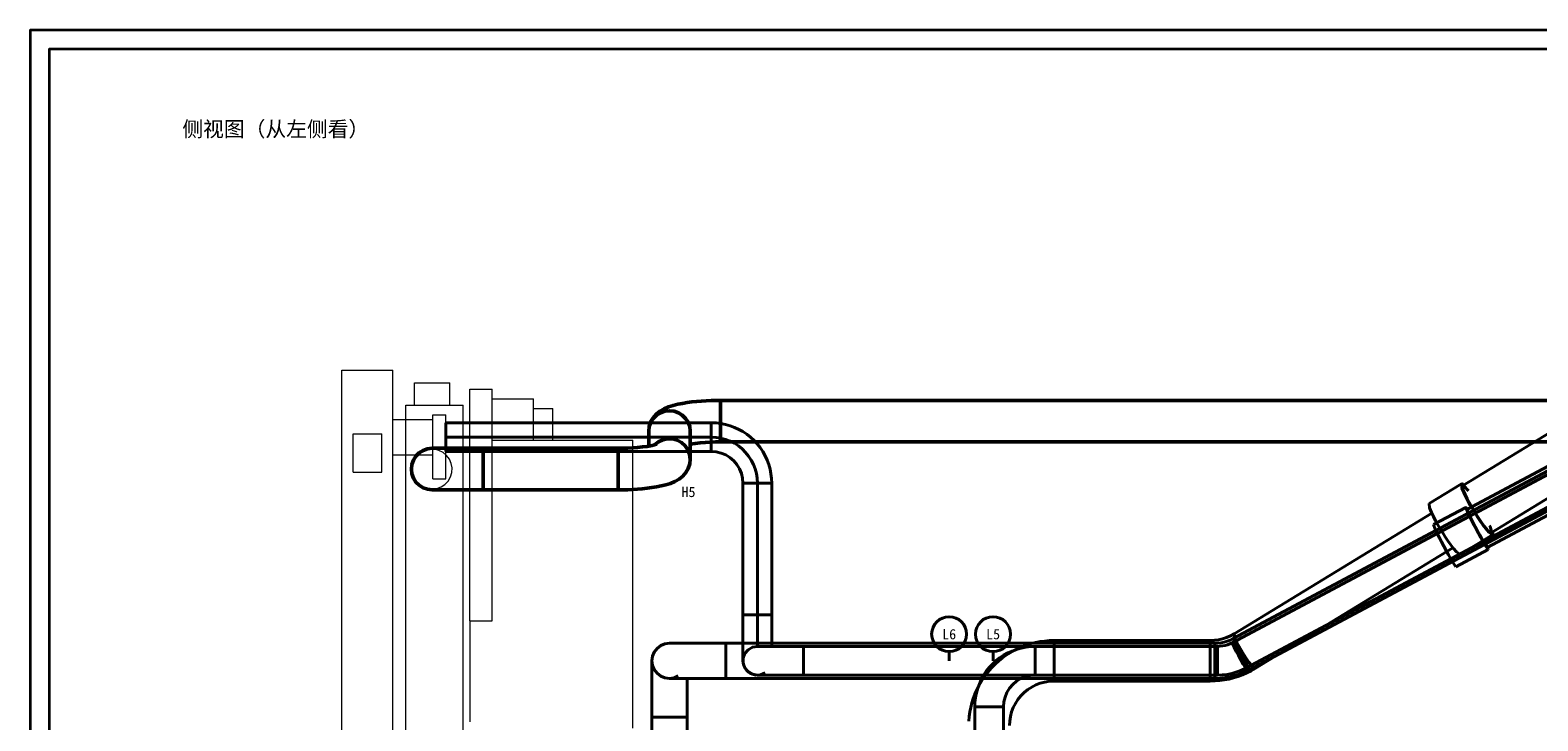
# Model space of a CAD drawing. Header units: millimetres. Extents: x 0 to 1189, y 0 to 841.
# Tile 29 of 53: x 0 to 396, y 659 to 841. Entities that reach past the tile are written whole.
import ezdxf
from ezdxf.enums import TextEntityAlignment as Align

# ---------------------------------------------------------------- set-up
doc = ezdxf.new("R2010")
doc.units = ezdxf.units.MM
for name, color, linetype, lineweight, true_color in [('CONTEXT', 7, 'Continuous', 18, 0xa5a5a5), ('COOLANT', 7, 'Continuous', 50, 0x1e8c46), ('FRAME', 7, 'Continuous', 35, 0x3c3c3c), ('REFRIG', 7, 'Continuous', 40, 0xc83c28), ('TEXT', 7, 'Continuous', 18, 0x141414)]:
    doc.layers.add(name, color=color, linetype=linetype, lineweight=lineweight, true_color=true_color)
doc.styles.add('ZH', font='simsun.ttc')

msp = doc.modelspace()

# ---------------------------------------------------------------- linework, layer by layer
at = {"layer": 'CONTEXT'}
for points in [[(81.9, 751.64), (83.12, 751.64), (84.34, 751.64), (85.57, 751.64), (86.79, 751.64), (88.01, 751.64), (89.23, 751.64), (90.45, 751.64), (91.67, 751.64), (92.9, 751.64), (94.12, 751.64), (95.34, 751.64)], [(81.9, 539.96), (81.9, 751.64)], [(95.34, 539.96), (95.34, 751.64)], [(101.01, 748.28), (102.33, 748.28), (103.65, 748.28), (104.97, 748.28), (106.29, 748.28), (107.61, 748.28), (108.93, 748.28), (110.25, 748.28)], [(101.01, 742.4), (101.01, 748.28)], [(110.25, 742.4), (110.25, 748.28)], [(115.5, 685.73), (115.5, 746.6)], [(115.5, 746.6), (121.38, 746.6)], [(121.38, 685.73), (121.38, 746.6)], [(98.7, 549.2), (98.7, 742.4)], [(98.7, 742.4), (113.82, 742.4)], [(113.82, 549.2), (113.82, 742.4)], [(121.38, 744.08), (132.3, 744.08)], [(132.3, 733.16), (132.3, 744.08)], [(132.3, 741.56), (137.34, 741.56)], [(137.34, 733.16), (137.34, 741.56)], [(95.34, 738.62), (105.84, 738.62)], [(105.84, 723.08), (105.84, 739.88)], [(105.84, 739.88), (109.2, 739.88)], [(109.2, 723.08), (109.2, 739.88)], [(84.84, 734.84), (92.4, 734.84)], [(84.84, 724.76), (84.84, 734.84)], [(92.4, 724.76), (92.4, 734.84)], [(121.38, 733.16), (158.34, 733.16)], [(158.34, 657.45), (158.34, 660.36), (158.34, 663.27), (158.34, 666.18), (158.34, 669.1), (158.34, 672.01), (158.34, 674.92), (158.34, 677.83), (158.34, 680.74), (158.34, 683.66), (158.34, 686.57), (158.34, 689.48), (158.34, 692.39), (158.34, 695.3), (158.34, 698.22), (158.34, 701.13), (158.34, 704.04), (158.34, 706.95), (158.34, 709.86), (158.34, 712.78), (158.34, 715.69), (158.34, 718.6), (158.34, 721.51), (158.34, 724.42), (158.34, 727.34), (158.34, 730.25), (158.34, 733.16)], [(95.34, 729.38), (105.84, 729.38)], [(105.63, 720.35), (106.84, 720.49), (107.99, 720.91), (109, 721.58), (109.84, 722.46), (110.45, 723.52), (110.8, 724.69), (110.87, 725.91), (110.66, 727.11), (110.18, 728.22), (109.45, 729.2), (108.51, 729.99), (107.43, 730.53), (106.24, 730.81), (105.02, 730.81), (103.83, 730.53), (102.75, 729.99), (101.81, 729.2), (101.08, 728.22), (100.6, 727.11), (100.39, 725.91), (100.46, 724.69), (100.81, 723.52), (101.42, 722.46), (102.26, 721.58), (103.27, 720.91), (104.42, 720.49), (105.63, 720.35)], [(84.84, 724.76), (92.4, 724.76)], [(105.84, 723.08), (109.2, 723.08)], [(115.5, 685.73), (115.5, 684.4), (115.5, 683.07), (115.5, 681.74), (115.5, 680.41), (115.5, 679.08), (115.5, 677.74), (115.5, 676.41), (115.5, 675.08), (115.5, 673.75), (115.5, 672.42), (115.5, 671.09), (115.5, 669.76), (115.5, 668.43), (115.5, 667.1), (115.5, 665.77), (115.5, 664.43), (115.5, 663.1), (115.5, 661.77), (115.5, 660.44), (115.5, 659.11)], [(115.5, 685.73), (121.38, 685.73)]]:
    msp.add_lwpolyline(points, dxfattribs=at)
at = {"layer": 'COOLANT'}
for points in [[(181.44, 743.66), (180.18, 743.65), (178.92, 743.62), (177.66, 743.56), (176.41, 743.48), (175.15, 743.38), (173.9, 743.25), (172.65, 743.08), (171.4, 742.88), (170.17, 742.64), (168.95, 742.33), (167.75, 741.95), (166.59, 741.46), (165.49, 740.84), (164.51, 740.05), (163.69, 739.1), (163.06, 738.01), (162.67, 736.81), (162.54, 735.56)], [(162.54, 735.56), (162.68, 736.77), (163.09, 737.91), (163.75, 738.92), (164.62, 739.77), (165.65, 740.4), (166.8, 740.79), (168, 740.92), (169.2, 740.79), (170.35, 740.4), (171.38, 739.77), (172.25, 738.92), (172.91, 737.91), (173.32, 736.77), (173.46, 735.56)], [(181.44, 732.74), (181.44, 733.95), (181.44, 735.17), (181.44, 736.38), (181.44, 737.59), (181.44, 738.81), (181.44, 740.02), (181.44, 741.23), (181.44, 742.45), (181.44, 743.66)], [(504.84, 743.66), (181.44, 743.66)], [(162.54, 735.56), (162.54, 731.64)], [(173.46, 728.24), (173.3, 729.51), (172.85, 730.7), (172.12, 731.75), (171.16, 732.6), (170.03, 733.2), (168.8, 733.53), (167.52, 733.57), (166.26, 733.31), (165.1, 732.77), (164.1, 731.98)], [(173.46, 735.56), (173.46, 728.24)], [(105.63, 731.06), (104.42, 730.92), (103.26, 730.52), (102.23, 729.87), (101.36, 729), (100.71, 727.97), (100.31, 726.81), (100.17, 725.6), (100.31, 724.39), (100.71, 723.23), (101.36, 722.2), (102.23, 721.33), (103.26, 720.68), (104.42, 720.28), (105.63, 720.14)], [(119.07, 731.06), (117.85, 731.06), (116.63, 731.06), (115.4, 731.06), (114.18, 731.06), (112.96, 731.06), (111.74, 731.06), (110.52, 731.06), (109.3, 731.06), (108.07, 731.06), (106.85, 731.06), (105.63, 731.06)], [(119.07, 720.14), (119.07, 721.35), (119.07, 722.57), (119.07, 723.78), (119.07, 724.99), (119.07, 726.21), (119.07, 727.42), (119.07, 728.63), (119.07, 729.85), (119.07, 731.06)], [(154.56, 731.06), (119.07, 731.06)], [(164.64, 732.16), (163.42, 731.81), (162.17, 731.58), (160.91, 731.41), (159.64, 731.28), (158.37, 731.18), (157.1, 731.11), (155.83, 731.07), (154.56, 731.06)], [(154.56, 731.06), (154.56, 729.85), (154.56, 728.63), (154.56, 727.42), (154.56, 726.21), (154.56, 724.99), (154.56, 723.78), (154.56, 722.57), (154.56, 721.35), (154.56, 720.14)], [(181.44, 732.74), (180.11, 732.73), (178.77, 732.68), (177.44, 732.61), (176.11, 732.5), (174.78, 732.36), (173.46, 732.17)], [(173.46, 732.16), (174.78, 732.35), (176.11, 732.5), (177.44, 732.61), (178.77, 732.68), (180.11, 732.73), (181.44, 732.74)], [(504.84, 732.74), (181.44, 732.74)], [(181.44, 732.74), (181.44, 732.74), (181.44, 732.74), (181.44, 732.74), (181.44, 732.74), (181.44, 732.74), (181.44, 732.74)], [(173.46, 728.24), (173.33, 726.99), (172.94, 725.79), (172.31, 724.7), (171.49, 723.75), (170.51, 722.96), (169.41, 722.34), (168.25, 721.85), (167.05, 721.47), (165.83, 721.16), (164.6, 720.92), (163.35, 720.72), (162.1, 720.55), (160.85, 720.42), (159.59, 720.32), (158.34, 720.24), (157.08, 720.18), (155.82, 720.15), (154.56, 720.14)], [(119.07, 720.14), (117.85, 720.14), (116.63, 720.14), (115.4, 720.14), (114.18, 720.14), (112.96, 720.14), (111.74, 720.14), (110.52, 720.14), (109.3, 720.14), (108.07, 720.14), (106.85, 720.14), (105.63, 720.14)], [(154.56, 720.14), (119.07, 720.14)], [(154.56, 720.14), (154.56, 720.14), (154.56, 720.14), (154.56, 720.14), (154.56, 720.14), (154.56, 720.14), (154.56, 720.14)]]:
    msp.add_lwpolyline(points, dxfattribs=at)
at = {"layer": 'FRAME'}
for points in [[(0, 0), (1189, 0), (1189, 841), (0, 841)], [(5, 5), (1184, 5), (1184, 836), (5, 836)]]:
    msp.add_lwpolyline(points, close=True, dxfattribs=at)
at = {"layer": 'REFRIG'}
for points in [[(499.55, 777.91), (315.89, 679.96)], [(498.56, 778.34), (316.09, 681.02)], [(503.11, 771.24), (319.45, 673.29)], [(502.91, 770.18), (320.44, 672.86)], [(434.71, 756.82), (376.44, 721.21)], [(377.54, 714.98), (436.03, 746.18)], [(442.24, 744.49), (383.97, 708.88)], [(109.2, 734), (109.2, 734.63), (109.2, 735.26), (109.2, 735.89), (109.2, 736.52), (109.2, 737.15), (109.2, 737.78)], [(179, 737.78), (109.2, 737.78)], [(179, 737.78), (179, 737.15), (179, 736.52), (179, 735.89), (179, 735.26), (179, 734.63), (179, 734)], [(194.88, 721.9), (194.83, 723.15), (194.68, 724.39), (194.44, 725.61), (194.1, 726.81), (193.67, 727.98), (193.15, 729.11), (192.54, 730.2), (191.85, 731.24), (191.08, 732.21), (190.23, 733.13), (189.31, 733.98), (188.34, 734.75), (187.3, 735.44), (186.21, 736.05), (185.08, 736.57), (183.91, 737), (182.71, 737.34), (181.49, 737.58), (180.25, 737.73), (179, 737.78)], [(109.2, 730.22), (109.2, 730.85), (109.2, 731.48), (109.2, 732.11), (109.2, 732.74), (109.2, 733.37), (109.2, 734)], [(179, 734), (109.2, 734)], [(191.1, 721.9), (191.03, 723.17), (190.84, 724.42), (190.51, 725.64), (190.05, 726.82), (189.48, 727.95), (188.79, 729.01), (187.99, 730), (187.1, 730.89), (186.11, 731.69), (185.05, 732.38), (183.92, 732.95), (182.74, 733.41), (181.52, 733.74), (180.27, 733.93), (179, 734)], [(179, 734), (179, 733.37), (179, 732.74), (179, 732.11), (179, 731.48), (179, 730.85), (179, 730.22)], [(382.87, 704.97), (441.37, 736.17)], [(179, 730.22), (109.2, 730.22)], [(187.32, 721.9), (187.22, 723.2), (186.91, 724.47), (186.41, 725.68), (185.73, 726.79), (184.88, 727.78), (183.89, 728.63), (182.78, 729.31), (181.57, 729.81), (180.3, 730.12), (179, 730.22)], [(187.32, 721.9), (187.95, 721.9), (188.58, 721.9), (189.21, 721.9), (189.84, 721.9), (190.47, 721.9), (191.1, 721.9)], [(187.32, 687.3), (187.32, 721.9)], [(191.1, 687.3), (191.1, 721.9)], [(191.1, 721.9), (191.73, 721.9), (192.36, 721.9), (192.99, 721.9), (193.62, 721.9), (194.25, 721.9), (194.88, 721.9)], [(194.88, 687.3), (194.88, 721.9)], [(376.11, 721.75), (367.6, 716.55)], [(376.11, 721.75), (376.23, 721.76), (376.35, 721.72), (376.46, 721.65), (376.57, 721.57), (376.66, 721.49), (376.76, 721.41)], [(384.3, 708.35), (383.32, 709.02), (382.52, 709.96), (381.77, 710.94), (381.06, 711.95), (380.37, 712.98), (379.71, 714.02), (379.07, 715.08), (378.44, 716.14), (377.84, 717.22), (377.27, 718.32), (376.73, 719.43), (376.26, 720.57), (376.11, 721.75)], [(383.97, 708.88), (383, 709.57), (382.22, 710.52), (381.48, 711.5), (380.78, 712.51), (380.1, 713.54), (379.45, 714.59), (378.82, 715.64), (378.21, 716.71), (377.63, 717.8), (377.09, 718.9), (376.61, 720.04), (376.44, 721.21)], [(376.44, 721.21), (376.75, 721.13), (377.02, 720.92), (377.26, 720.68), (377.49, 720.43), (377.72, 720.17), (377.93, 719.91)], [(368.32, 714.03), (316.38, 682.29)], [(375.8, 703.15), (374.81, 703.82), (374.01, 704.76), (373.27, 705.75), (372.56, 706.76), (371.87, 707.78), (371.2, 708.82), (370.56, 709.88), (369.94, 710.94), (369.34, 712.02), (368.76, 713.12), (368.23, 714.23), (367.75, 715.37), (367.6, 716.55)], [(368.74, 711), (377.24, 715.53)], [(377.24, 715.53), (377.7, 714.37), (378.25, 713.23), (378.82, 712.1), (379.4, 710.98), (379.99, 709.86), (380.59, 708.75), (381.19, 707.64), (381.81, 706.54), (382.45, 705.45), (383.17, 704.42)], [(377.63, 715.03), (377.57, 715.12), (377.51, 715.21), (377.45, 715.3), (377.39, 715.39), (377.32, 715.47), (377.24, 715.53)], [(377.54, 714.98), (378, 713.81), (378.56, 712.68), (379.13, 711.55), (379.71, 710.43), (380.31, 709.32), (380.91, 708.21), (381.53, 707.1), (382.16, 706.01), (382.87, 704.97)], [(378.57, 713.39), (378.41, 713.66), (378.25, 713.94), (378.09, 714.21), (377.92, 714.48), (377.74, 714.74), (377.54, 714.98)], [(368.74, 711), (369.19, 709.83), (369.74, 708.69), (370.31, 707.56), (370.89, 706.44), (371.48, 705.32), (372.08, 704.21), (372.69, 703.1), (373.31, 702), (373.95, 700.91), (374.66, 699.88)], [(383.49, 710.81), (383.63, 710.49), (383.76, 710.18), (383.87, 709.86), (383.97, 709.53), (384.04, 709.2), (383.97, 708.88)], [(315.9, 679.96), (369.75, 708.68)], [(384.3, 708.35), (375.8, 703.15)], [(382.87, 704.97), (382.79, 705.27), (382.67, 705.57), (382.54, 705.86), (382.41, 706.15), (382.27, 706.43), (382.13, 706.72)], [(384.29, 709.08), (384.33, 708.96), (384.35, 708.83), (384.37, 708.7), (384.38, 708.58), (384.37, 708.45), (384.3, 708.35)], [(319.45, 673.29), (373.3, 702.01)], [(319.45, 673.29), (373.3, 702.01)], [(373.88, 704.93), (321.94, 673.19)], [(374.66, 699.88), (383.17, 704.42)], [(383.17, 704.42), (383.16, 704.52), (383.13, 704.62), (383.09, 704.72), (383.05, 704.82), (383.01, 704.92), (382.97, 705.02)], [(191.1, 687.3), (190.47, 687.3), (189.84, 687.3), (189.21, 687.3), (188.58, 687.3), (187.95, 687.3), (187.32, 687.3)], [(187.32, 687.3), (187.32, 686.09), (187.32, 684.88), (187.32, 683.67), (187.32, 682.46), (187.32, 681.25), (187.32, 680.04), (187.32, 678.83), (187.32, 677.62), (187.32, 676.41), (187.32, 675.2)], [(191.1, 678.98), (191.1, 680.37), (191.1, 681.75), (191.1, 683.14), (191.1, 684.52), (191.1, 685.91), (191.1, 687.3)], [(194.88, 687.3), (194.25, 687.3), (193.62, 687.3), (192.99, 687.3), (192.36, 687.3), (191.73, 687.3), (191.1, 687.3)], [(194.88, 687.3), (194.88, 685.91), (194.88, 684.52), (194.88, 683.14), (194.88, 681.75), (194.88, 680.37), (194.88, 678.98)], [(316.38, 682.29), (315.41, 681.76), (314.4, 681.32), (313.35, 680.98), (312.28, 680.73), (311.19, 680.58), (310.09, 680.53)], [(316.36, 682.28), (315.4, 681.75), (314.39, 681.32), (313.34, 680.98), (312.27, 680.73), (311.19, 680.58), (310.09, 680.53)], [(316.38, 682.29), (316.38, 682.29), (316.38, 682.3), (316.39, 682.3), (316.39, 682.3), (316.39, 682.3), (316.4, 682.3)], [(321.94, 673.19), (321.02, 673.92), (320.28, 674.88), (319.58, 675.87), (318.92, 676.89), (318.29, 677.92), (317.69, 678.97), (317.12, 680.04), (316.61, 681.14), (316.38, 682.29)], [(168, 679.82), (166.8, 679.66), (165.69, 679.2), (164.73, 678.47), (164, 677.51), (163.54, 676.4), (163.38, 675.2), (163.54, 674), (164, 672.89), (164.73, 671.93), (165.69, 671.2), (166.8, 670.74), (168, 670.58)], [(163.38, 675.2), (163.54, 676.4), (164, 677.51), (164.73, 678.47), (165.69, 679.2), (166.8, 679.66), (168, 679.82)], [(163.38, 675.2), (163.54, 676.4), (164, 677.51), (164.73, 678.47), (165.69, 679.2), (166.8, 679.66), (168, 679.82)], [(182.78, 679.82), (181.55, 679.82), (180.32, 679.82), (179.09, 679.82), (177.86, 679.82), (176.62, 679.82), (175.39, 679.82), (174.16, 679.82), (172.93, 679.82), (171.7, 679.82), (170.46, 679.82), (169.23, 679.82), (168, 679.82)], [(311.3, 679.82), (182.78, 679.82)], [(182.78, 670.58), (182.78, 671.9), (182.78, 673.22), (182.78, 674.54), (182.78, 675.86), (182.78, 677.18), (182.78, 678.5), (182.78, 679.82)], [(191.1, 678.98), (189.81, 678.75), (188.67, 678.1), (187.83, 677.09), (187.38, 675.86), (187.38, 674.54), (187.83, 673.31), (188.67, 672.3), (189.81, 671.65), (191.1, 671.42)], [(203.2, 678.98), (201.99, 678.98), (200.78, 678.98), (199.57, 678.98), (198.36, 678.98), (197.15, 678.98), (195.94, 678.98), (194.73, 678.98), (193.52, 678.98), (192.31, 678.98), (191.1, 678.98)], [(311.98, 678.98), (203.2, 678.98)], [(203.2, 671.42), (203.2, 672.68), (203.2, 673.94), (203.2, 675.2), (203.2, 676.46), (203.2, 677.72), (203.2, 678.98)], [(241.5, 675.2), (241.5, 677.6)], [(269.05, 680.53), (267.84, 680.5), (266.63, 680.4), (265.43, 680.24), (264.24, 680.01), (263.06, 679.72), (261.9, 679.36), (260.77, 678.94), (259.65, 678.46), (258.57, 677.93), (257.51, 677.33), (256.49, 676.68), (255.5, 675.97), (254.56, 675.21), (253.66, 674.4), (252.8, 673.54), (251.99, 672.64), (251.23, 671.7), (250.52, 670.71), (249.87, 669.69), (249.27, 668.63), (248.74, 667.55), (248.26, 666.43), (247.84, 665.3), (247.48, 664.14), (247.19, 662.96), (246.96, 661.77), (246.8, 660.57), (246.7, 659.36)], [(248.22, 663.1), (248.27, 664.35), (248.42, 665.59), (248.66, 666.81), (249, 668.01), (249.43, 669.18), (249.95, 670.31), (250.56, 671.4), (251.25, 672.44), (252.02, 673.41), (252.87, 674.33), (253.79, 675.18), (254.76, 675.95), (255.8, 676.64), (256.89, 677.25), (258.02, 677.77), (259.19, 678.2), (260.39, 678.54), (261.61, 678.78), (262.85, 678.93), (264.1, 678.98)], [(253.05, 675.2), (253.05, 677.6)], [(264.1, 671.42), (264.1, 672.68), (264.1, 673.94), (264.1, 675.2), (264.1, 676.46), (264.1, 677.72), (264.1, 678.98)], [(264.1, 678.98), (311.97, 678.98)], [(310.09, 680.53), (269.05, 680.53)], [(269.05, 669.87), (269.05, 671.2), (269.05, 672.53), (269.05, 673.87), (269.05, 675.2), (269.05, 676.53), (269.05, 677.87), (269.05, 679.2), (269.05, 680.53)], [(310.09, 680.53), (310.09, 679.2), (310.09, 677.87), (310.09, 676.53), (310.09, 675.2), (310.09, 673.87), (310.09, 672.53), (310.09, 671.2), (310.09, 669.87)], [(316.09, 681.02), (315.34, 680.66), (314.57, 680.36), (313.77, 680.12), (312.96, 679.96), (312.13, 679.85), (311.3, 679.82)], [(311.3, 679.82), (311.3, 678.5), (311.3, 677.18), (311.3, 675.86), (311.3, 674.54), (311.3, 673.22), (311.3, 671.9), (311.3, 670.58)], [(311.97, 678.98), (312.65, 679.01), (313.32, 679.09), (313.99, 679.23), (314.65, 679.42), (315.28, 679.67), (315.9, 679.96)], [(311.97, 678.98), (311.97, 677.72), (311.97, 676.46), (311.97, 675.2), (311.97, 673.94), (311.97, 672.68), (311.97, 671.42)], [(315.89, 679.96), (315.28, 679.66), (314.64, 679.42), (313.99, 679.23), (313.33, 679.09), (312.65, 679.01), (311.98, 678.98)], [(311.98, 678.98), (311.98, 677.72), (311.98, 676.46), (311.98, 675.2), (311.98, 673.94), (311.98, 672.68), (311.98, 671.42)], [(319.45, 673.29), (318.85, 674.4), (318.26, 675.51), (317.67, 676.62), (317.08, 677.73), (316.48, 678.85), (315.89, 679.96)], [(319.45, 673.29), (318.77, 674.35), (318.15, 675.45), (317.54, 676.56), (316.96, 677.68), (316.39, 678.8), (315.9, 679.96)], [(320.44, 672.86), (319.81, 674.03), (319.19, 675.19), (318.57, 676.36), (317.95, 677.52), (317.33, 678.69), (316.71, 679.85), (316.09, 681.02)], [(170.33, 671.21), (169.21, 670.74), (168.02, 670.58), (166.82, 670.73), (165.7, 671.19), (164.74, 671.93), (164, 672.89), (163.54, 674), (163.38, 675.2)], [(170.33, 671.21), (169.21, 670.74), (168.02, 670.58), (166.82, 670.73), (165.7, 671.19), (164.74, 671.93), (164, 672.89), (163.54, 674), (163.38, 675.2)], [(163.38, 660.42), (163.38, 661.65), (163.38, 662.88), (163.38, 664.11), (163.38, 665.34), (163.38, 666.58), (163.38, 667.81), (163.38, 669.04), (163.38, 670.27), (163.38, 671.5), (163.38, 672.74), (163.38, 673.97), (163.38, 675.2)], [(193.19, 672.05), (191.95, 671.52), (190.6, 671.45), (189.31, 671.87), (188.26, 672.71), (187.56, 673.87), (187.32, 675.2)], [(193.19, 672.05), (191.95, 671.52), (190.6, 671.45), (189.31, 671.87), (188.26, 672.71), (187.56, 673.87), (187.32, 675.2)], [(182.78, 670.58), (181.55, 670.58), (180.32, 670.58), (179.09, 670.58), (177.86, 670.58), (176.62, 670.58), (175.39, 670.58), (174.16, 670.58), (172.93, 670.58), (171.7, 670.58), (170.46, 670.58), (169.23, 670.58), (168, 670.58)], [(172.62, 660.42), (172.62, 661.69), (172.62, 662.96), (172.62, 664.23), (172.62, 665.5), (172.62, 666.77), (172.62, 668.04), (172.62, 669.31), (172.62, 670.58)], [(311.3, 670.58), (182.78, 670.58)], [(203.2, 671.42), (201.99, 671.42), (200.78, 671.42), (199.57, 671.42), (198.36, 671.42), (197.15, 671.42), (195.94, 671.42), (194.73, 671.42), (193.52, 671.42), (192.31, 671.42), (191.1, 671.42)], [(311.98, 671.42), (203.2, 671.42)], [(255.78, 663.1), (255.88, 664.4), (256.19, 665.67), (256.69, 666.88), (257.37, 667.99), (258.22, 668.98), (259.21, 669.83), (260.32, 670.51), (261.53, 671.01), (262.8, 671.32), (264.1, 671.42)], [(269.05, 669.87), (267.83, 669.8), (266.62, 669.61), (265.43, 669.29), (264.29, 668.85), (263.19, 668.3), (262.16, 667.63), (261.21, 666.86), (260.34, 665.99), (259.57, 665.04), (258.9, 664.01), (258.35, 662.91), (257.91, 661.77), (257.59, 660.58), (257.4, 659.37), (257.33, 658.15)], [(264.1, 671.42), (311.97, 671.42)], [(310.09, 669.87), (269.05, 669.87)], [(321.94, 673.19), (320.86, 672.57), (319.75, 672.01), (318.6, 671.51), (317.43, 671.08), (316.24, 670.71), (315.04, 670.41), (313.81, 670.17), (312.58, 670), (311.34, 669.9), (310.09, 669.87)], [(320.44, 672.86), (319.22, 672.27), (317.96, 671.76), (316.67, 671.34), (315.35, 671.01), (314.01, 670.77), (312.66, 670.63), (311.3, 670.58)], [(311.97, 671.42), (313.26, 671.47), (314.55, 671.63), (315.82, 671.89), (317.07, 672.26), (318.28, 672.73), (319.45, 673.29)], [(319.45, 673.29), (318.28, 672.73), (317.07, 672.26), (315.83, 671.89), (314.55, 671.63), (313.26, 671.47), (311.97, 671.42)], [(319.45, 673.29), (318.28, 672.73), (317.07, 672.26), (315.83, 671.89), (314.56, 671.63), (313.27, 671.47), (311.98, 671.42)], [(319.45, 673.29), (319.45, 673.29), (319.45, 673.29), (319.45, 673.29), (319.45, 673.29), (319.45, 673.29), (319.45, 673.29)], [(248.22, 663.1), (249.48, 663.1), (250.74, 663.1), (252, 663.1), (253.26, 663.1), (254.52, 663.1), (255.78, 663.1)], [(248.22, 641.6), (248.22, 663.1)], [(255.78, 641.6), (255.78, 663.1)], [(163.38, 660.42), (164.7, 660.42), (166.02, 660.42), (167.34, 660.42), (168.66, 660.42), (169.98, 660.42), (171.3, 660.42), (172.62, 660.42)], [(163.38, 660.42), (163.38, 572.38)], [(172.62, 660.42), (172.62, 572.38)]]:
    msp.add_lwpolyline(points, dxfattribs=at)
for centre in [(241.5, 682.2), (253.05, 682.2)]:
    msp.add_circle(centre, 4.6, dxfattribs=at)

# ---------------------------------------------------------------- texts
at = {"layer": 'COOLANT', "style": 'ZH'}
msp.add_text('H5', height=2.7, dxfattribs=at).set_placement((173, 719.6), align=Align.MIDDLE_CENTER)
at = {"layer": 'REFRIG', "style": 'ZH'}
for s, p in [('L6', (241.5, 682.2)), ('L5', (253.05, 682.2))]:
    msp.add_text(s, height=2.7, dxfattribs=at).set_placement(p, align=Align.MIDDLE_CENTER)
at = {"layer": 'TEXT', "style": 'ZH'}
msp.add_text('侧视图（从左侧看）', height=4, dxfattribs=at).set_placement((40, 815), align=Align.MIDDLE_LEFT)

doc.saveas('drawing.dxf')
